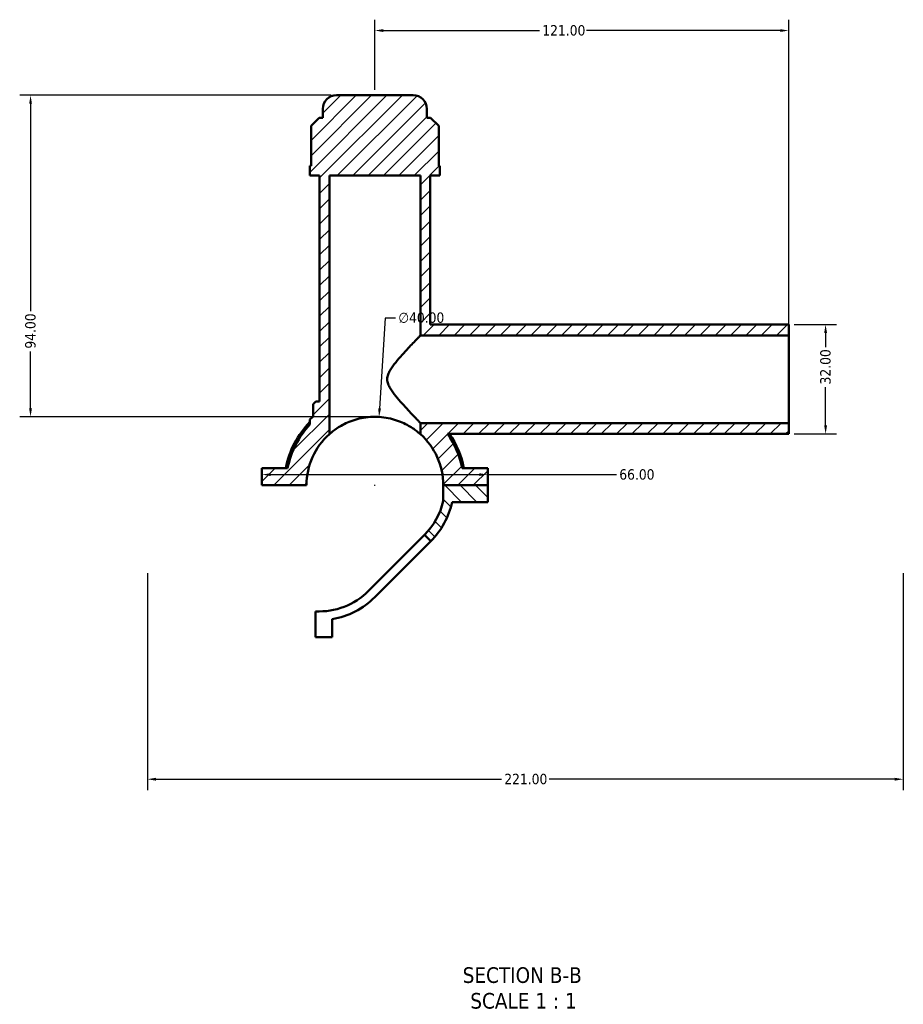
# Model space of a CAD drawing. Header units: millimetres. Extents: x 0 to 898, y -421 to 934.
# Tile 1 of 5: x 267 to 525, y -421 to -134. Entities that reach past the tile are written whole.
import ezdxf

# ---------------------------------------------------------------- set-up
doc = ezdxf.new("R2010")
doc.units = ezdxf.units.MM
for name, color, linetype, lineweight in [('Dimension (ANSI)', 7, 'Continuous', 25), ('Hatch (ANSI)', 7, 'Continuous', 18), ('Symbol (ANSI)', 7, 'Continuous', 25), ('Visible (ANSI)', 7, 'Continuous', 50)]:
    doc.layers.add(name, color=color, linetype=linetype, lineweight=lineweight)
doc.styles.add('Label Text (ANSI)', font='tahoma.ttf')
doc.styles.add('Note Text (ANSI)', font='tahoma.ttf')
doc.dimstyles.new('Default - mm (ANSI)', dxfattribs={"dimtxt": 3.048, "dimasz": 2.5, "dimexe": 3.175, "dimexo": 1.6002, "dimgap": 0.8, "dimtad": 0, "dimtoh": 1, "dimrnd": 1e-08, "dimzin": 4, "dimdsep": 46, "dimtxsty": 'Note Text (ANSI)', "dimcen": 0.09, "dimdle": 10, "dimclrd": 256, "dimclre": 256, "dimclrt": 256, "dimadec": 1, "dimazin": 1, "dimtfac": 1, "dimtofl": 0, "dimtmove": 0, "dimatfit": 3, "dimfxl": 1, "dimtolj": 1, "dimtzin": 4, "dimlwd": -1, "dimlwe": -1, "dimarcsym": 0})

# ---------------------------------------------------------------- blocks, each defined once
blk = doc.blocks.new('*D7')
at = {"layer": 'Defpoints', "color": 0, "transparency": 16777216}
for p in [(371.76, -249.8), (369.3, -289.72)]:
    blk.add_point(p, dxfattribs=at)
at = {"layer": 'Dimension (ANSI)', "transparency": 16777216}
for p, q in [((373.54, -220.87), (371.91, -247.3)), ((376.6, -220.87), (373.54, -220.87)), ((370.44, -269.76), (370.62, -269.76)), ((370.53, -269.85), (370.53, -269.67))]:
    blk.add_line(p, q, dxfattribs=at)
blk.add_solid([(371.5, -247.28), (372.33, -247.33), (371.76, -249.8)], dxfattribs=at)
at = {"layer": 'Dimension (ANSI)', "color": 230, "true_color": 0xff0080, "transparency": 16777216, "insert": (377.4, -219.23), "char_height": 3.048, "attachment_point": 1, "style": 'Note Text (ANSI)'}
blk.add_mtext('\\A1;∅40.00', dxfattribs=at)
blk = doc.blocks.new('*D9')
at = {"layer": 'Defpoints', "color": 0, "transparency": 16777216}
for p in [(359.33, -155.76), (269.87, -249.76), (370.53, -249.76)]:
    blk.add_point(p, dxfattribs=at)
at = {"layer": 'Dimension (ANSI)', "transparency": 16777216}
for p, q in [((357.73, -155.76), (266.69, -155.76)), ((269.87, -158.26), (269.87, -218.9)), ((269.87, -247.26), (269.87, -230.62)), ((368.93, -249.76), (266.69, -249.76))]:
    blk.add_line(p, q, dxfattribs=at)
for points in [[(269.45, -158.26), (270.28, -158.26), (269.87, -155.76)], [(269.45, -247.26), (270.28, -247.26), (269.87, -249.76)]]:
    blk.add_solid(points, dxfattribs=at)
at = {"layer": 'Dimension (ANSI)', "color": 230, "true_color": 0xff0080, "transparency": 16777216, "insert": (268.28, -229.82), "char_height": 3.048, "attachment_point": 1, "rotation": 90, "style": 'Note Text (ANSI)'}
blk.add_mtext('\\A1;94.00', dxfattribs=at)
blk = doc.blocks.new('*D10')
at = {"layer": 'Defpoints', "color": 0, "transparency": 16777216}
for p in [(491.53, -222.76), (491.53, -254.76), (502.31, -254.76)]:
    blk.add_point(p, dxfattribs=at)
at = {"layer": 'Dimension (ANSI)', "transparency": 16777216}
for p, q in [((493.13, -222.76), (505.49, -222.76)), ((502.31, -225.26), (502.31, -229.43)), ((502.31, -252.26), (502.31, -241.09)), ((493.13, -254.76), (505.49, -254.76))]:
    blk.add_line(p, q, dxfattribs=at)
for points in [[(501.89, -225.26), (502.73, -225.26), (502.31, -222.76)], [(501.89, -252.26), (502.73, -252.26), (502.31, -254.76)]]:
    blk.add_solid(points, dxfattribs=at)
at = {"layer": 'Dimension (ANSI)', "color": 230, "true_color": 0xff0080, "transparency": 16777216, "insert": (500.72, -240.29), "char_height": 3.048, "attachment_point": 1, "rotation": 90, "style": 'Note Text (ANSI)'}
blk.add_mtext('\\A1;32.00', dxfattribs=at)
blk = doc.blocks.new('*D11')
at = {"layer": 'Defpoints', "color": 0, "transparency": 16777216}
for p in [(491.53, -136.85), (370.53, -155.76), (491.53, -225.96)]:
    blk.add_point(p, dxfattribs=at)
at = {"layer": 'Dimension (ANSI)', "transparency": 16777216}
for p, q in [((370.53, -154.16), (370.53, -133.68)), ((491.53, -224.36), (491.53, -133.68)), ((373.03, -136.85), (418.69, -136.85)), ((489.03, -136.85), (432.37, -136.85))]:
    blk.add_line(p, q, dxfattribs=at)
for points in [[(373.03, -136.43), (373.03, -137.27), (370.53, -136.85)], [(489.03, -136.43), (489.03, -137.27), (491.53, -136.85)]]:
    blk.add_solid(points, dxfattribs=at)
at = {"layer": 'Dimension (ANSI)', "color": 230, "true_color": 0xff0080, "transparency": 16777216, "insert": (419.49, -135.26), "char_height": 3.048, "attachment_point": 1, "style": 'Note Text (ANSI)'}
blk.add_mtext('\\A1;121.00', dxfattribs=at)
blk = doc.blocks.new('*D12')
at = {"layer": 'Defpoints', "color": 0, "transparency": 16777216}
for p in [(304.03, -293.83), (525.03, -293.83), (525.03, -355.68)]:
    blk.add_point(p, dxfattribs=at)
at = {"layer": 'Dimension (ANSI)', "transparency": 16777216}
for p, q in [((304.03, -295.43), (304.03, -358.85)), ((525.03, -295.43), (525.03, -358.85)), ((306.53, -355.68), (407.57, -355.68)), ((522.53, -355.68), (421.49, -355.68))]:
    blk.add_line(p, q, dxfattribs=at)
for points in [[(306.53, -355.26), (306.53, -356.1), (304.03, -355.68)], [(522.53, -355.26), (522.53, -356.1), (525.03, -355.68)]]:
    blk.add_solid(points, dxfattribs=at)
at = {"layer": 'Dimension (ANSI)', "color": 230, "true_color": 0xff0080, "transparency": 16777216, "insert": (408.37, -354.09), "char_height": 3.048, "attachment_point": 1, "style": 'Note Text (ANSI)'}
blk.add_mtext('\\A1;221.00', dxfattribs=at)
blk = doc.blocks.new('*D13')
at = {"layer": 'Defpoints', "color": 0, "transparency": 16777216}
for p in [(337.53, -266.65), (403.53, -266.65), (403.53, -266.65)]:
    blk.add_point(p, dxfattribs=at)
at = {"layer": 'Dimension (ANSI)', "transparency": 16777216}
for p, q in [((340.03, -266.65), (401.03, -266.65)), ((403.53, -266.65), (441.19, -266.65))]:
    blk.add_line(p, q, dxfattribs=at)
for points in [[(340.03, -266.23), (340.03, -267.06), (337.53, -266.65)], [(401.03, -266.23), (401.03, -267.06), (403.53, -266.65)]]:
    blk.add_solid(points, dxfattribs=at)
at = {"layer": 'Dimension (ANSI)', "color": 230, "true_color": 0xff0080, "transparency": 16777216, "insert": (441.99, -265.06), "char_height": 3.048, "attachment_point": 1, "style": 'Note Text (ANSI)'}
blk.add_mtext('\\A1;66.00', dxfattribs=at)

msp = doc.modelspace()

# ---------------------------------------------------------------- hatches: boundary and pattern name
at = {"layer": 'Hatch (ANSI)'}
h = msp.add_hatch(dxfattribs=at)
h.set_pattern_fill('ANSI31', color=256, scale=25.4, style=0)
h.set_pattern_definition([(45, (0, 0), (-2.245064, 2.245064), [])])
edge = h.paths.add_edge_path()
edge.add_line((491.531, -254.76), (491.531, -251.56))
edge.add_line((491.531, -251.56), (383.831, -251.56))
edge.add_line((383.831, -251.56), (383.831, -254.823))
edge.add_ellipse((370.531, -269.76), major_axis=(13.3, 14.937), ratio=1, start_angle=311.82556, end_angle=360, ccw=False)
edge.add_line((390.531, -269.71), (403.531, -269.71))
edge.add_line((403.531, -269.71), (403.531, -264.76))
edge.add_line((403.531, -264.76), (396.046, -264.76))
edge.add_ellipse((370.531, -269.76), major_axis=(25.515, 5), ratio=1, start_angle=0, end_angle=24.14693)
edge.add_line((391.768, -254.76), (491.531, -254.76))
edge = h.paths.add_edge_path()
edge.add_line((491.531, -225.96), (491.531, -222.76))
edge.add_line((491.531, -222.76), (386.681, -222.76))
edge.add_line((386.681, -222.76), (386.681, -179.26))
edge.add_line((386.681, -179.26), (389.531, -179.26))
edge.add_line((389.531, -179.26), (389.531, -176.44))
edge.add_line((389.531, -176.44), (389.202, -176.44))
edge.add_line((389.202, -176.44), (389.202, -164.74))
edge.add_line((389.202, -164.74), (386.802, -162.34))
edge.add_line((386.802, -162.34), (385.731, -162.34))
edge.add_line((385.731, -162.34), (385.731, -159.76))
edge.add_ellipse((381.731, -159.76), major_axis=(4, 0), ratio=1, start_angle=0, end_angle=90)
edge.add_line((381.731, -155.76), (359.331, -155.76))
edge.add_ellipse((359.331, -159.76), major_axis=(0, 4), ratio=1, start_angle=0, end_angle=90)
edge.add_line((355.331, -159.76), (355.331, -162.34))
edge.add_line((355.331, -162.34), (354.261, -162.34))
edge.add_line((354.261, -162.34), (351.861, -164.74))
edge.add_line((351.861, -164.74), (351.861, -176.44))
edge.add_line((351.861, -176.44), (351.531, -176.44))
edge.add_line((351.531, -176.44), (351.531, -179.26))
edge.add_line((351.531, -179.26), (354.381, -179.26))
edge.add_line((354.381, -179.26), (354.381, -245.26))
edge.add_line((354.381, -245.26), (353.281, -245.26))
edge.add_line((353.281, -245.26), (352.481, -246.06))
edge.add_line((352.481, -246.06), (352.481, -249.626))
edge.add_ellipse((370.531, -269.76), major_axis=(-18.05, 20.134), ratio=1, start_angle=0, end_angle=2.40594)
edge.add_spline(control_points=[(351.652, -250.402), (351.627, -250.427), (351.605, -250.455), (351.568, -250.516), (351.555, -250.549), (351.536, -250.617), (351.531, -250.653), (351.531, -250.688)], knot_values=[-0.0319637, -0.0319637, -0.0319637, -0.0319637, -0.0213091, -0.0213091, -0.0106546, -0.0106546, 0, 0, 0, 0], degree=3, periodic=0)
edge.add_line((351.531, -250.688), (351.531, -252.012))
edge.add_ellipse((370.531, -269.76), major_axis=(-19, 17.748), ratio=1, start_angle=0, end_angle=31.96159)
edge.add_line((345.017, -264.76), (337.531, -264.76))
edge.add_line((337.531, -264.76), (337.531, -269.71))
edge.add_line((337.531, -269.71), (350.531, -269.71))
edge.add_ellipse((370.531, -269.76), major_axis=(-20, 0.05), ratio=1, start_angle=311.82556, end_angle=360, ccw=False)
edge.add_line((357.231, -254.823), (357.231, -179.26))
edge.add_line((357.231, -179.26), (383.831, -179.26))
edge.add_line((383.831, -179.26), (383.831, -225.96))
edge.add_line((383.831, -225.96), (491.531, -225.96))
h = msp.add_hatch(dxfattribs=at)
h.set_pattern_fill('ANSI31', color=256, scale=25.4, angle=90.00021, style=0)
h.set_pattern_definition([(135.0002, (0, 0), (-2.245056, -2.245072), [])])
edge = h.paths.add_edge_path()
edge.add_line((403.531, -269.71), (390.531, -269.71))
edge.add_line((390.531, -269.71), (390.531, -274.373))
edge.add_ellipse((370.531, -269.76), major_axis=(20, -4.613), ratio=1, start_angle=327.98809, end_angle=360, ccw=False)
edge.add_line((385.045, -284.273), (386.883, -286.112))
edge.add_ellipse((370.531, -269.76), major_axis=(16.352, -16.352), ratio=1, start_angle=0, end_angle=32.76678)
edge.add_line((393.131, -274.66), (403.531, -274.66))
edge.add_line((403.531, -274.66), (403.531, -269.71))

# ---------------------------------------------------------------- linework, layer by layer
at = {"layer": 'Visible (ANSI)'}
for p, q in [((381.731, -155.76), (359.331, -155.76)), ((355.331, -159.76), (355.331, -162.34)), ((385.731, -162.34), (385.731, -159.76)), ((354.261, -162.34), (351.861, -164.74)), ((355.331, -162.34), (354.261, -162.34)), ((386.802, -162.34), (385.731, -162.34)), ((389.202, -164.74), (386.802, -162.34)), ((351.861, -164.74), (351.861, -176.44)), ((389.202, -176.44), (389.202, -164.74)), ((351.861, -176.44), (351.531, -176.44)), ((351.531, -176.44), (351.531, -179.26)), ((389.531, -176.44), (389.202, -176.44)), ((389.531, -179.26), (389.531, -176.44)), ((351.531, -179.26), (354.381, -179.26)), ((354.381, -179.26), (354.381, -245.26)), ((357.231, -254.823), (357.231, -179.26)), ((357.231, -179.26), (383.831, -179.26)), ((383.831, -179.26), (383.831, -225.96)), ((386.681, -222.76), (386.681, -179.26)), ((386.681, -179.26), (389.531, -179.26)), ((491.531, -222.76), (386.681, -222.76)), ((491.531, -225.96), (491.531, -222.76)), ((383.831, -225.96), (491.531, -225.96)), ((491.531, -251.56), (491.531, -225.96)), ((353.281, -245.26), (352.481, -246.06)), ((352.481, -246.06), (352.481, -249.626)), ((354.381, -245.26), (353.281, -245.26)), ((351.531, -250.688), (351.531, -252.012)), ((491.531, -251.56), (383.831, -251.56)), ((383.831, -251.56), (383.831, -254.823)), ((491.531, -254.76), (491.531, -251.56)), ((391.768, -254.76), (491.531, -254.76)), ((345.017, -264.76), (337.531, -264.76)), ((337.531, -264.76), (337.531, -269.71)), ((403.531, -264.76), (396.046, -264.76)), ((403.531, -269.71), (403.531, -264.76)), ((337.531, -269.71), (350.531, -269.71)), ((390.531, -269.71), (403.531, -269.71)), ((403.531, -269.71), (390.531, -269.71)), ((390.531, -269.71), (390.531, -274.373)), ((403.531, -274.66), (403.531, -269.71)), ((393.131, -274.66), (403.531, -274.66)), ((373.731, -295.587), (385.045, -284.273)), ((385.045, -284.273), (386.883, -286.112)), ((386.883, -286.112), (375.569, -297.425)), ((368.693, -300.625), (373.731, -295.587)), ((375.569, -297.425), (370.531, -302.464)), ((353.131, -314.163), (353.131, -306.61)), ((358.081, -308.905), (358.081, -314.163)), ((358.081, -314.163), (353.131, -314.163))]:
    msp.add_line(p, q, dxfattribs=at)
for centre, radius, start, end in [((359.331, -159.76), 4, 90, 180), ((381.731, -159.76), 4, 0, 90), ((370.531, -269.76), 27.04, 131.87668, 134.28262), ((370.531, -269.76), 26.52, 135.76137, 169.13259), ((370.531, -269.76), 26, 136.95092, 168.91251), ((370.531, -269.76), 20, 131.68233, 179.85676), ((370.531, -269.76), 20, 0.14324, 48.31767), ((370.531, -269.76), 26, 11.08749, 35.23442), ((370.531, -269.76), 26.52, 10.86741, 34.44472), ((370.531, -269.76), 20.525, 315, 347.01191), ((370.531, -269.76), 23.125, 315, 347.76678), ((354.179, -286.112), 20.525, 267.07309, 315), ((354.179, -286.112), 23.125, 279.71414, 315)]:
    msp.add_arc(centre, radius, start, end, dxfattribs=at)
for points, knots in [([(383.831, -225.96), (383.831, -225.96), (383.744, -226.051), (383.398, -226.41), (383.141, -226.678), (382.166, -227.698), (381.237, -228.675), (379.719, -230.309), (379.113, -230.969), (377.873, -232.361), (377.237, -233.093), (376.029, -234.592), (375.459, -235.348), (374.761, -236.536), (374.556, -236.94), (374.248, -237.798), (374.144, -238.252), (374.144, -238.76)], [6.8046613, 6.8046613, 6.8046613, 6.8046613, 7.0670962, 7.0670962, 7.3295311, 7.3295311, 7.8544009, 7.8544009, 8.1590211, 8.1590211, 8.4636413, 8.4636413, 8.7682615, 8.7682615, 8.9205716, 8.9205716, 9.0728817, 9.0728817, 9.0728817, 9.0728817]), ([(374.144, -238.76), (374.144, -239.268), (374.248, -239.721), (374.556, -240.579), (374.761, -240.983), (375.459, -242.172), (376.029, -242.927), (377.237, -244.426), (377.873, -245.159), (379.113, -246.551), (379.719, -247.211), (381.237, -248.845), (382.166, -249.822), (383.141, -250.841), (383.398, -251.109), (383.744, -251.469), (383.831, -251.56), (383.831, -251.56)], [0, 0, 0, 0, 0.1523101, 0.1523101, 0.3046202, 0.3046202, 0.6092404, 0.6092404, 0.9138606, 0.9138606, 1.2184808, 1.2184808, 1.7433506, 1.7433506, 2.0057855, 2.0057855, 2.2682204, 2.2682204, 2.2682204, 2.2682204]), ([(383.831, -254.823), (383.831, -254.823), (383.744, -254.744), (383.392, -254.441), (383.128, -254.219), (382.101, -253.423), (381.093, -252.725), (378.791, -251.499), (377.333, -250.876), (374.885, -250.221), (374.026, -250.048), (372.282, -249.817), (371.396, -249.76), (369.666, -249.76), (368.781, -249.817), (367.037, -250.048), (366.178, -250.221), (363.73, -250.876), (362.271, -251.499), (359.97, -252.725), (358.961, -253.423), (357.934, -254.219), (357.67, -254.441), (357.319, -254.744), (357.231, -254.823), (357.231, -254.823)], [4.1735584, 4.1735584, 4.1735584, 4.1735584, 4.4358297, 4.4358297, 4.6981011, 4.6981011, 5.2226437, 5.2226437, 5.7414907, 5.7414907, 6.0009142, 6.0009142, 6.2603377, 6.2603377, 6.5197612, 6.5197612, 6.7791847, 6.7791847, 7.2980317, 7.2980317, 7.8225743, 7.8225743, 8.0848456, 8.0848456, 8.3471169, 8.3471169, 8.3471169, 8.3471169]), ([(351.652, -250.402), (351.627, -250.427), (351.605, -250.455), (351.568, -250.516), (351.555, -250.549), (351.536, -250.617), (351.531, -250.653), (351.531, -250.688)], [-0.031963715, -0.031963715, -0.031963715, -0.031963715, -0.021309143, -0.021309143, -0.010654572, -0.010654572, 0, 0, 0, 0])]:
    msp.add_open_spline(points, degree=3, knots=knots, dxfattribs=at)

# ---------------------------------------------------------------- texts
at = {"layer": 'Symbol (ANSI)', "char_height": 4.572, "attachment_point": 7, "style": 'Label Text (ANSI)'}
for s, insert in [('SECTION B-B', (396.203, -415.306)), ('SCALE 1 : 1', (398.426, -422.819))]:
    msp.add_mtext(s, dxfattribs=dict(at, insert=insert))

# ---------------------------------------------------------------- dimensions: what is measured, and where the dimension line sits
at = {"layer": 'Dimension (ANSI)'}
for base, p1, p2, angle, override, picture, middle in [((491.531, -136.85), (370.531, -155.76), (491.531, -225.96), 180, {"dimtoh": 0, "dimdec": 2, "dimtp": 0, "dimtm": 0, "dimtdec": 2, "dimatfit": 1}, '*D11', (425.531, -136.85)), ((269.866, -249.76), (359.331, -155.76), (370.531, -249.76), 90, {"dimtoh": 0, "dimdec": 2, "dimtp": 0, "dimtm": 0, "dimtdec": 2, "dimatfit": 1}, '*D9', (269.866, -224.76)), ((502.311, -254.76), (491.531, -222.76), (491.531, -254.76), 90, {"dimtoh": 0, "dimdec": 2, "dimtp": 0, "dimtm": 0, "dimtdec": 2, "dimatfit": 1}, '*D10', (502.311, -235.26)), ((403.531, -266.648), (337.531, -266.648), (403.531, -266.648), 180, {"dimtoh": 0, "dimdec": 2, "dimse1": 1, "dimse2": 1, "dimtp": 0, "dimtm": 0, "dimtdec": 2, "dimatfit": 2}, '*D13', (447.031, -266.648)), ((525.031, -355.679), (304.031, -293.831), (525.031, -293.831), 180, {"dimtoh": 0, "dimdec": 2, "dimtp": 0, "dimtm": 0, "dimtdec": 2, "dimatfit": 1}, '*D12', (414.531, -355.679))]:
    dim = msp.add_linear_dim(base=base, p1=p1, p2=p2, angle=angle, dimstyle='Default - mm (ANSI)', override=override, dxfattribs=at)
    dim.commit()
    dim.dimension.update_dxf_attribs({"geometry": picture, "text_midpoint": middle, "dimtype": 160})
dim = msp.add_diameter_dim_2p(p1=(369.303, -289.723), p2=(371.76, -249.798), dimstyle='Default - mm (ANSI)', override={"dimtih": 1, "dimdec": 2, "dimlfac": 0.999974, "dimtp": 0, "dimtm": 0, "dimtdec": 2}, dxfattribs=at)
dim.commit()
dim.dimension.update_dxf_attribs({"geometry": '*D7', "text_midpoint": (384.101, -220.867), "dimtype": 163})

doc.saveas('drawing.dxf')
